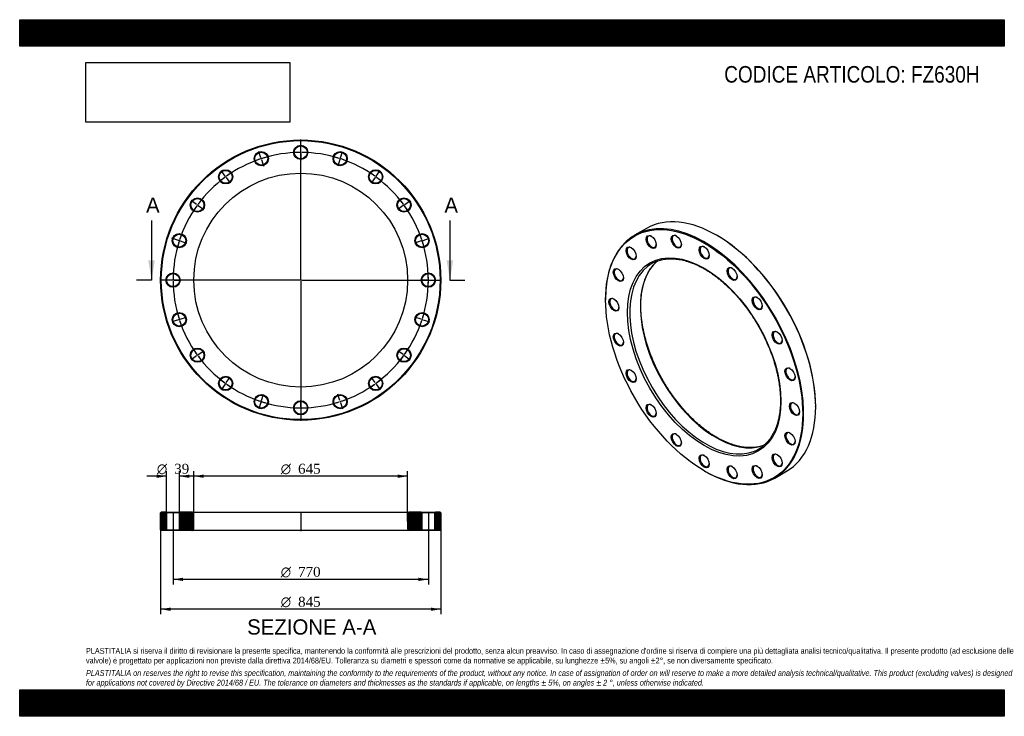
# Model space of a CAD drawing. Header units: millimetres. Extents: x 0 to 2970, y 0 to 2100.
import ezdxf
from ezdxf.enums import TextEntityAlignment as Align
from ezdxf.lldxf.tags import DXFTag

# ---------------------------------------------------------------- set-up
doc = ezdxf.new("R2010")
doc.units = ezdxf.units.MM
doc.header["$LTSCALE"] = 10
for name, color, linetype in [('Default', 7, 'Continuous'), ('DV2_Default', 7, 'Continuous'), ('DV3_Default', 7, 'Continuous'), ('FZ630H', 7, 'Continuous')]:
    doc.layers.add(name, color=color, linetype=linetype)
doc.styles.add('SEACAD_Solid_Edge_ANSI', font='seans.ttf')
doc.styles.add('SEACAD_Solid_Edge_ANSI1_Symbols', font='semeca1.ttf')
doc.styles.add('SEACAD_Times_New_Roman', font='times.ttf')
tags = doc.linetypes.add('CENTER2', pattern=[28.575, 19.05, -3.175, 3.175, -3.175]).pattern_tags.tags
tags[10:11] = [DXFTag(74, 4), DXFTag(75, 0), DXFTag(340, '0'), DXFTag(46, 0.0), DXFTag(50, 0.0), DXFTag(44, 0.0), DXFTag(45, 0.0)]
tags[8:9] = [DXFTag(74, 4), DXFTag(75, 0), DXFTag(340, '0'), DXFTag(46, 0.0), DXFTag(50, 0.0), DXFTag(44, 0.0), DXFTag(45, 0.0)]
tags[6:7] = [DXFTag(74, 4), DXFTag(75, 0), DXFTag(340, '0'), DXFTag(46, 0.0), DXFTag(50, 0.0), DXFTag(44, 0.0), DXFTag(45, 0.0)]
tags[4:5] = [DXFTag(74, 4), DXFTag(75, 0), DXFTag(340, '0'), DXFTag(46, 0.0), DXFTag(50, 0.0), DXFTag(44, 0.0), DXFTag(45, 0.0)]
picture_1 = doc.add_image_def('image1.jpg', size_in_pixel=(4302, 1260))

# ---------------------------------------------------------------- blocks, each defined once
blk = doc.blocks.new('SE')
at = {"layer": 'FZ630H', "color": 7, "linetype": 'Continuous'}
for p, q in [((1890.9, 1470.9), (1854.9, 1450.1)), ((2103.6, 1449.2), (2102.2, 1450)), ((1767.4, 1256.7), (1767.4, 1255.1)), ((2400.9, 932.6), (2400.9, 934.2)), ((2064.7, 740.1), (2066.1, 739.3)), ((2277.4, 718.3), (2313.4, 739.1))]:
    blk.add_line(p, q, dxfattribs=at)
for centre, major_axis, start_param, end_param in [((2102.2, 1105), (-211.3, 365.9), 3.141593, 6.283185), ((2066.1, 1084.2), (211.3, -365.9), 0, 3.926991), ((1906.1, 1430.9), (-9.8, 16.9), 0, 3.87694), ((1906.1, 1430.9), (-9.8, 16.9), 5.547838, 6.283185), ((1982, 1431.8), (-9.8, 16.9), 0, 3.87694), ((1982, 1431.8), (-9.8, 16.9), 5.547838, 6.283185), ((2103.6, 1105.9), (210.3, -364.2), 0.785398, 2.356194), ((1845.9, 1396.1), (-9.8, 16.9), 0, 3.87694), ((1845.9, 1396.1), (-9.8, 16.9), 5.547838, 6.283185), ((2066.1, 1398.6), (-9.8, 16.9), 0, 3.87694), ((2066.1, 1398.6), (-9.8, 16.9), 5.547838, 6.283185), ((2100.1, 1103.8), (161.3, -279.3), 3.237661, 6.187516), ((2068.2, 1085.4), (-161.3, 279.3), 6.19905, 6.283185), ((1807.2, 1330.8), (-9.8, 16.9), 0, 3.87694), ((1807.2, 1330.8), (-9.8, 16.9), 5.547838, 6.283185), ((2068.2, 1085.4), (-161.3, 279.3), 0.083851, 3.063386), ((2068.2, 1085.4), (-161.3, 279.3), 0, 0.083851), ((2150.3, 1334.6), (-9.8, 16.9), 0, 3.87694), ((2150.3, 1334.6), (-9.8, 16.9), 5.547838, 6.283185), ((1793.9, 1241.4), (-9.8, 16.9), 0, 3.87694), ((1793.9, 1241.4), (-9.8, 16.9), 5.547838, 6.283185), ((2226.1, 1246.2), (-9.8, 16.9), 0, 3.87694), ((2226.1, 1246.2), (-9.8, 16.9), 5.547838, 6.283185), ((2286.4, 1141.8), (-9.8, 16.9), 0, 3.87694), ((2286.4, 1141.8), (-9.8, 16.9), 5.547838, 6.283185), ((1807.2, 1136.6), (-9.8, 16.9), 0, 3.87694), ((1807.2, 1136.6), (-9.8, 16.9), 5.547838, 6.283185), ((1845.9, 1026.6), (-9.8, 16.9), 0, 3.87694), ((1845.9, 1026.6), (-9.8, 16.9), 5.547838, 6.283185), ((2325, 1031.9), (-9.8, 16.9), 0, 3.87694), ((2325, 1031.9), (-9.8, 16.9), 5.547838, 6.283185), ((1906.1, 922.3), (-9.8, 16.9), 0, 3.87694), ((1906.1, 922.3), (-9.8, 16.9), 5.547838, 6.283185), ((2338.4, 927), (-9.8, 16.9), 0, 3.87694), ((2338.4, 927), (-9.8, 16.9), 5.547838, 6.283185), ((1982, 833.8), (-9.8, 16.9), 0, 3.87694), ((1982, 833.8), (-9.8, 16.9), 5.547838, 6.283185), ((2325, 837.6), (-9.8, 16.9), 0, 3.87694), ((2325, 837.6), (-9.8, 16.9), 5.547838, 6.283185), ((2068.2, 1085.4), (-161.3, 279.3), 3.063386, 3.223579), ((2066.1, 769.9), (-9.8, 16.9), 0, 3.87694), ((2066.1, 769.9), (-9.8, 16.9), 5.547838, 6.283185), ((2286.4, 772.3), (-9.8, 16.9), 0, 3.87694), ((2286.4, 772.3), (-9.8, 16.9), 5.547838, 6.283185), ((2150.3, 736.7), (-9.8, 16.9), 0, 3.87694), ((2150.3, 736.7), (-9.8, 16.9), 5.547838, 6.283185), ((2226.1, 737.5), (-9.8, 16.9), 0, 3.87694), ((2226.1, 737.5), (-9.8, 16.9), 5.547838, 6.283185), ((2066.1, 1084.2), (211.3, -365.9), 5.497787, 6.283185)]:
    blk.add_ellipse(centre, major_axis=major_axis, ratio=0.57735, start_param=start_param, end_param=end_param, dxfattribs=at)
for centre, major_axis in [((2064.7, 1083.4), (-210.3, 364.2)), ((1904.7, 1430.1), (10.8, -18.6)), ((1980.6, 1430.9), (10.8, -18.6)), ((2064.7, 1083.4), (163.8, -283.6)), ((1844.5, 1395.3), (10.8, -18.6)), ((2064.7, 1397.8), (10.8, -18.6)), ((1805.8, 1330), (10.8, -18.6)), ((2148.8, 1333.8), (10.8, -18.6)), ((1792.5, 1240.6), (10.8, -18.6)), ((2224.7, 1245.3), (10.8, -18.6)), ((2285, 1141), (10.8, -18.6)), ((1805.8, 1135.7), (10.8, -18.6)), ((1844.5, 1025.8), (10.8, -18.6)), ((2323.6, 1031.1), (10.8, -18.6)), ((1904.7, 921.5), (10.8, -18.6)), ((2337, 926.2), (10.8, -18.6)), ((1980.6, 833), (10.8, -18.6)), ((2323.6, 836.8), (10.8, -18.6)), ((2064.7, 769.1), (10.8, -18.6)), ((2285, 771.5), (10.8, -18.6)), ((2148.8, 735.9), (10.8, -18.6)), ((2224.7, 736.7), (10.8, -18.6))]:
    blk.add_ellipse(centre, major_axis=major_axis, ratio=0.57735, dxfattribs=at)
for points, knots in [([(2102.6, 840.7), (2100.8, 841.8), (2096.4, 844.3), (2088.5, 849.3), (2079.4, 855.4), (2070.2, 862), (2061.2, 869), (2052.1, 876.3), (2043.2, 884), (2034.3, 892.1), (2025.6, 900.6), (2016.9, 909.4), (2008.4, 918.4), (2000.1, 927.9), (1991.9, 937.6), (1983.9, 947.5), (1976.1, 957.8), (1968.5, 968.2), (1961.1, 978.9), (1953.9, 989.8), (1947, 1000.9), (1940.4, 1012.2), (1934, 1023.6), (1927.8, 1035.1), (1922, 1046.8), (1916.4, 1058.6), (1911.2, 1070.4), (1906.3, 1082.3), (1901.7, 1094.2), (1897.4, 1106.1), (1893.4, 1118), (1889.8, 1130), (1886.6, 1141.8), (1883.7, 1153.6), (1881.1, 1165.3), (1878.9, 1176.9), (1877.1, 1188.4), (1875.6, 1199.8), (1874.5, 1211), (1873.8, 1222), (1873.5, 1232.8), (1873.5, 1243.4), (1873.9, 1253.7), (1874.6, 1263.8), (1875.8, 1273.7), (1877.2, 1283.2), (1879.1, 1292.5), (1881.3, 1301.5), (1883.9, 1310.1), (1886.8, 1318.4), (1890, 1326.3), (1893.6, 1333.9), (1897.5, 1341.1), (1901.8, 1347.9), (1906.3, 1354.3), (1911.2, 1360.3), (1916.4, 1365.9), (1920.7, 1370), (1923.1, 1372), (1923.7, 1372.5)], [0, 0, 0, 0, 0.0092834, 0.0269501, 0.0446197, 0.0622913, 0.0799655, 0.0976423, 0.1153219, 0.1330043, 0.1506894, 0.1683771, 0.1860673, 0.2037597, 0.2214543, 0.2391507, 0.2568487, 0.274548, 0.2922485, 0.3099499, 0.327652, 0.3453544, 0.3630569, 0.3807592, 0.3984611, 0.4161622, 0.4338623, 0.4515612, 0.4692586, 0.4869542, 0.5046478, 0.5223392, 0.5400281, 0.5577144, 0.5753977, 0.5930781, 0.6107553, 0.6284292, 0.6461, 0.6637677, 0.6814325, 0.6990947, 0.716755, 0.734414, 0.7520727, 0.7697321, 0.7873938, 0.8050599, 0.8227328, 0.8404154, 0.8581112, 0.875824, 0.8935579, 0.9113172, 0.9291057, 0.9469267, 0.9647821, 0.9826721, 0.9884855, 0.9884855, 0.9884855, 0.9884855]), ([(1920.7, 1371.3), (1921.1, 1371.5), (1923.6, 1372.6), (1929, 1374.3), (1936.3, 1376.3), (1943.8, 1377.8), (1951.6, 1378.9), (1959.6, 1379.4), (1967.7, 1379.5), (1976, 1379), (1984.4, 1378.1), (1993, 1376.8), (2001.7, 1374.9), (2010.5, 1372.6), (2019.4, 1369.8), (2028.4, 1366.6), (2037.5, 1362.9), (2046.6, 1358.7), (2055.8, 1354.1), (2064.9, 1349.1), (2074.1, 1343.6), (2083.3, 1337.7), (2092.5, 1331.4), (2101.6, 1324.6), (2110.7, 1317.5), (2119.7, 1310), (2128.6, 1302.1), (2137.4, 1293.9), (2146.1, 1285.3), (2154.7, 1276.4), (2163.1, 1267.2), (2171.4, 1257.7), (2179.5, 1247.9), (2187.5, 1237.8), (2195.2, 1227.5), (2202.7, 1216.9), (2210, 1206.1), (2217.1, 1195.2), (2223.9, 1184), (2230.5, 1172.7), (2236.8, 1161.2), (2242.8, 1149.6), (2248.5, 1137.9), (2253.9, 1126.1), (2259.1, 1114.3), (2263.9, 1102.4), (2268.4, 1090.5), (2272.5, 1078.5), (2276.3, 1066.6), (2279.8, 1054.7), (2282.9, 1042.9), (2285.7, 1031.1), (2288.1, 1019.4), (2290.2, 1007.9), (2291.8, 996.4), (2293.2, 985.1), (2294.1, 974), (2294.7, 963.1), (2294.9, 952.4), (2294.7, 941.9), (2294.2, 931.6), (2293.3, 921.6), (2292, 911.9), (2290.4, 902.4), (2288.4, 893.3), (2286.1, 884.4), (2283.4, 875.9), (2280.3, 867.8), (2277, 860), (2273.3, 852.6), (2269.2, 845.5), (2264.8, 838.9), (2260.1, 832.6), (2255.1, 826.7), (2249.8, 821.4), (2245.2, 817.2), (2242.6, 815.2), (2241.7, 814.5)], [0, 0, 0, 0, 0.002391, 0.016171, 0.029934, 0.043675, 0.057391, 0.071081, 0.084746, 0.098387, 0.112007, 0.125609, 0.139197, 0.152773, 0.16634, 0.1799, 0.193456, 0.207009, 0.22056, 0.234111, 0.247662, 0.261214, 0.274768, 0.288323, 0.30188, 0.31544, 0.329001, 0.342565, 0.35613, 0.369698, 0.383267, 0.396838, 0.410411, 0.423985, 0.43756, 0.451136, 0.464713, 0.478291, 0.491869, 0.505447, 0.519025, 0.532603, 0.54618, 0.559757, 0.573333, 0.586908, 0.600482, 0.614054, 0.627625, 0.641194, 0.654761, 0.668326, 0.681888, 0.695449, 0.709007, 0.722562, 0.736115, 0.749665, 0.763214, 0.77676, 0.790306, 0.803851, 0.817395, 0.830941, 0.844489, 0.858041, 0.871599, 0.885165, 0.898743, 0.912335, 0.925944, 0.939575, 0.953228, 0.966907, 0.980613, 0.994345, 1, 1, 1, 1]), ([(2244.6, 816.8), (2244.3, 816.7), (2241.8, 815.7), (2236.5, 814.1), (2229.1, 812.3), (2221.5, 811), (2213.7, 810.1), (2205.6, 809.8), (2197.4, 809.9), (2189.1, 810.5), (2180.6, 811.6), (2172, 813.1), (2163.2, 815.2), (2154.4, 817.7), (2145.4, 820.6), (2136.4, 824.1), (2127.3, 828), (2118.2, 832.3), (2109.8, 836.7), (2104.9, 839.4), (2102.6, 840.7)], [0.0334707, 0.0334707, 0.0334707, 0.0334707, 0.0409976, 0.0990401, 0.1570019, 0.2148652, 0.2726207, 0.330267, 0.3878087, 0.4452553, 0.5026186, 0.5599117, 0.6171476, 0.6743386, 0.7314958, 0.7886287, 0.8457454, 0.9028526, 0.9599554, 1, 1, 1, 1])]:
    blk.add_open_spline(points, degree=3, knots=knots, dxfattribs=at)
blk = doc.blocks.new('SE1')
at = {"layer": 'Default', "color": 7, "linetype": 'CENTER2'}
for start, end in [(90.4465, 107.5535), (72.4465, 89.5535), (108.4465, 125.5535), (54.4465, 71.5535), (126.4465, 143.5535), (36.4465, 53.5535), (144.4465, 161.5535), (18.4465, 35.5535), (162.4465, 179.5535), (0.4465, 17.5535), (180.4465, 197.5535), (342.4465, 359.5535), (198.4465, 215.5535), (324.4465, 341.5535), (216.4465, 233.5535), (306.4465, 323.5535), (234.4465, 251.5535), (288.4465, 305.5535), (252.4465, 269.5535), (270.4465, 287.5535)]:
    blk.add_arc((847.7, 1314.9), 385, start, end, dxfattribs=at)
at = {"layer": 'DV2_Default', "color": 7, "linetype": 'CENTER2'}
for p, q in [((847.7, 1317.9), (847.7, 1739.1)), ((847.7, 1702.9), (847.7, 1723.1)), ((727.8, 1683.9), (721.5, 1703.1)), ((847.7, 1698.4), (847.7, 1701.4)), ((847.7, 1696.9), (847.7, 1676.6)), ((967.6, 1683.9), (973.8, 1703.1)), ((729.2, 1679.6), (728.2, 1682.4)), ((729.6, 1678.2), (735.9, 1658.9)), ((965.7, 1678.2), (959.5, 1658.9)), ((966.2, 1679.6), (967.1, 1682.4)), ((619.6, 1628.8), (607.7, 1645.1)), ((1075.7, 1628.8), (1087.6, 1645.1)), ((622.3, 1625.1), (620.5, 1627.5)), ((623.1, 1623.9), (635.1, 1607.5)), ((1072.2, 1623.9), (1060.3, 1607.5)), ((1073.1, 1625.1), (1074.9, 1627.5)), ((533.8, 1542.9), (517.4, 1554.8)), ((1161.6, 1542.9), (1178, 1554.8)), ((537.4, 1540.3), (535, 1542)), ((538.6, 1539.4), (555, 1527.5)), ((1156.7, 1539.4), (1140.3, 1527.5)), ((1157.9, 1540.3), (1160.4, 1542)), ((478.7, 1434.8), (459.4, 1441)), ((483, 1433.4), (480.1, 1434.3)), ((484.4, 1432.9), (503.6, 1426.6)), ((1211, 1432.9), (1191.7, 1426.6)), ((1212.4, 1433.4), (1215.3, 1434.3)), ((1216.7, 1434.8), (1236, 1441)), ((844.7, 1314.9), (423.4, 1314.9)), ((459.7, 1314.9), (439.4, 1314.9)), ((464.2, 1314.9), (461.2, 1314.9)), ((465.7, 1314.9), (485.9, 1314.9)), ((849.2, 1314.9), (846.2, 1314.9)), ((847.7, 1316.4), (847.7, 1313.4)), ((847.7, 1311.9), (847.7, 890.6)), ((850.7, 1314.9), (1271.9, 1314.9)), ((1229.7, 1314.9), (1209.4, 1314.9)), ((1229.7, 1314.9), (1211.4, 1314.9)), ((1231.2, 1314.9), (1234.2, 1314.9)), ((1231.2, 1314.9), (1234.2, 1314.9)), ((1235.7, 1314.9), (1253.9, 1314.9)), ((1235.7, 1314.9), (1255.9, 1314.9)), ((478.7, 1195), (459.4, 1188.7)), ((483, 1196.4), (480.1, 1195.4)), ((484.4, 1196.8), (503.6, 1203.1)), ((1211, 1196.8), (1191.7, 1203.1)), ((1212.4, 1196.4), (1215.3, 1195.4)), ((1216.7, 1195), (1236, 1188.7)), ((538.6, 1090.3), (555, 1102.2)), ((1156.7, 1090.3), (1140.3, 1102.2)), ((533.8, 1086.8), (517.4, 1074.9)), ((537.4, 1089.4), (535, 1087.7)), ((1157.9, 1089.4), (1160.4, 1087.7)), ((1161.6, 1086.8), (1178, 1074.9)), ((623.1, 1005.8), (635.1, 1022.2)), ((1072.2, 1005.8), (1060.3, 1022.2)), ((619.6, 1001), (607.7, 984.6)), ((622.3, 1004.6), (620.5, 1002.2)), ((1073.1, 1004.6), (1074.9, 1002.2)), ((1075.7, 1001), (1087.6, 984.6)), ((729.6, 951.6), (735.9, 970.8)), ((847.7, 932.9), (847.7, 953.1)), ((965.7, 951.6), (959.5, 970.8)), ((727.8, 945.8), (721.5, 926.6)), ((729.2, 950.1), (728.2, 947.3)), ((847.7, 931.4), (847.7, 928.4)), ((847.7, 926.9), (847.7, 906.6)), ((966.2, 950.1), (967.1, 947.3)), ((967.6, 945.8), (973.8, 926.6))]:
    blk.add_line(p, q, dxfattribs=at)
for start, end in [(90.4465, 93.4601), (89.7768, 90.2232), (86.5399, 89.5535), (108.4465, 111.4601), (107.7768, 108.2232), (104.5399, 107.5535), (72.4465, 75.4601), (71.7768, 72.2232), (68.5399, 71.5535), (122.5399, 125.5535), (54.4465, 57.4601), (126.4465, 129.4601), (125.7768, 126.2232), (53.7768, 54.2232), (50.5399, 53.5535), (140.5399, 143.5535), (36.4465, 39.4601), (144.4465, 147.4601), (143.7768, 144.2232), (35.7768, 36.2232), (32.5399, 35.5535), (158.5399, 161.5535), (18.4465, 21.4601), (162.4465, 165.4601), (161.7768, 162.2232), (17.7768, 18.2232), (14.5399, 17.5535), (176.5399, 179.5535), (0.4465, 3.4601), (179.7768, 180.2232), (180.4465, 183.4601), (356.5399, 359.5535), (0.4465, 3.1624), (356.8376, 359.5535), (359.7768, 0.2232), (359.7768, 0.2232), (194.5399, 197.5535), (342.4465, 345.4601), (197.7768, 198.2232), (198.4465, 201.4601), (338.5399, 341.5535), (341.7768, 342.2232), (212.5399, 215.5535), (324.4465, 327.4601), (215.7768, 216.2232), (216.4465, 219.4601), (320.5399, 323.5535), (323.7768, 324.2232), (230.5399, 233.5535), (306.4465, 309.4601), (233.7768, 234.2232), (234.4465, 237.4601), (302.5399, 305.5535), (305.7768, 306.2232), (248.5399, 251.5535), (288.4465, 291.4601), (251.7768, 252.2232), (252.4465, 255.4601), (266.5399, 269.5535), (269.7768, 270.2232), (270.4465, 273.4601), (284.5399, 287.5535), (287.7768, 288.2232)]:
    blk.add_arc((847.7, 1314.9), 385, start, end, dxfattribs=at)
at = {"layer": 'FZ630H', "color": 7, "linetype": 'Continuous'}
for centre, radius in [((847.7, 1314.9), 422.5), ((847.7, 1314.9), 420.5), ((728.7, 1681), 21.5), ((728.7, 1681), 19.5), ((847.7, 1699.9), 21.5), ((847.7, 1699.9), 19.5), ((966.7, 1681), 21.5), ((966.7, 1681), 19.5), ((847.7, 1314.9), 322.5), ((621.4, 1626.3), 21.5), ((621.4, 1626.3), 19.5), ((1074, 1626.3), 21.5), ((1074, 1626.3), 19.5), ((536.2, 1541.2), 21.5), ((536.2, 1541.2), 19.5), ((1159.2, 1541.2), 21.5), ((1159.2, 1541.2), 19.5), ((481.5, 1433.8), 21.5), ((1213.8, 1433.8), 21.5), ((481.5, 1433.8), 19.5), ((1213.8, 1433.8), 19.5), ((462.7, 1314.9), 21.5), ((462.7, 1314.9), 19.5), ((1232.7, 1314.9), 21.5), ((1232.7, 1314.9), 19.5), ((481.5, 1195.9), 21.5), ((481.5, 1195.9), 19.5), ((1213.8, 1195.9), 21.5), ((1213.8, 1195.9), 19.5), ((536.2, 1088.6), 21.5), ((536.2, 1088.6), 19.5), ((1159.2, 1088.6), 21.5), ((1159.2, 1088.6), 19.5), ((621.4, 1003.4), 21.5), ((621.4, 1003.4), 19.5), ((1074, 1003.4), 21.5), ((1074, 1003.4), 19.5), ((728.7, 948.7), 21.5), ((728.7, 948.7), 19.5), ((847.7, 929.9), 21.5), ((966.7, 948.7), 21.5), ((966.7, 948.7), 19.5), ((847.7, 929.9), 19.5)]:
    blk.add_circle(centre, radius, dxfattribs=at)
blk = doc.blocks.new('SE3')
at = {"color": 7, "linetype": 'Continuous', "style": 'SEACAD_Solid_Edge_ANSI'}
blk.add_text('A', height=46, dxfattribs=at).set_placement((381.1, 1563.9), align=Align.TOP_LEFT)
blk = doc.blocks.new('SE4')
at = {"color": 7, "linetype": 'Continuous', "style": 'SEACAD_Solid_Edge_ANSI'}
blk.add_text('A', height=46, dxfattribs=at).set_placement((1281.1, 1563.9), align=Align.TOP_LEFT)
blk = doc.blocks.new('SEANNOT_GROUP')
at = {"linetype": 'Continuous'}
blk.add_hatch(color=7, dxfattribs=at).paths.add_polyline_path([(387.7, 1374.9), (397.7, 1314.9), (407.7, 1374.9)])
at = {"color": 7, "linetype": 'Continuous'}
blk.add_lwpolyline([(397.7, 1494.9), (397.7, 1314.9)], dxfattribs=at)
blk = doc.blocks.new('SEANNOT_GROUP1')
at = {"linetype": 'Continuous'}
blk.add_hatch(color=7, dxfattribs=at).paths.add_polyline_path([(1287.7, 1374.9), (1297.7, 1314.9), (1307.7, 1374.9)])
at = {"color": 7, "linetype": 'Continuous'}
blk.add_lwpolyline([(1297.7, 1494.9), (1297.7, 1314.9)], dxfattribs=at)
blk = doc.blocks.new('SE2')
at = {"layer": 'Default', "color": 7, "linetype": 'CENTER2'}
for p, q in [((397.7, 1314.9), (352.7, 1314.9)), ((1297.7, 1314.9), (1342.7, 1314.9))]:
    blk.add_line(p, q, dxfattribs=at)
at = {"layer": 'Default'}
for name in ['SE3', 'SE4', 'SEANNOT_GROUP', 'SEANNOT_GROUP1']:
    blk.add_blockref(name, (0, 0), dxfattribs=at)
blk = doc.blocks.new('SE5')
at = {"layer": 'FZ630H', "linetype": 'Continuous'}
h = blk.add_hatch(dxfattribs=at)
h.set_pattern_fill('LINE', scale=0.62992, angle=45, style=0)
h.paths.add_polyline_path([(441.2, 615.1), (427.2, 615.1), (425.2, 613.1), (425.2, 562.1), (427.2, 560.1), (441.2, 560.1), (443.2, 562.1), (443.2, 613.1)])
h = blk.add_hatch(dxfattribs=at)
h.set_pattern_fill('LINE', scale=0.62992, angle=45, style=0)
edge = h.paths.add_edge_path()
edge.add_line((484.2, 560.1), (520.2, 560.1))
edge.add_arc((520.2, 565.1), 5, 270, 360)
edge.add_line((525.2, 565.1), (525.2, 610.1))
edge.add_arc((520.2, 610.1), 5, 0, 90)
edge.add_line((520.2, 615.1), (484.2, 615.1))
edge.add_line((484.2, 615.1), (482.2, 613.1))
edge.add_line((482.2, 613.1), (482.2, 562.1))
edge.add_line((482.2, 562.1), (484.2, 560.1))
h = blk.add_hatch(dxfattribs=at)
h.set_pattern_fill('LINE', scale=0.629921, angle=45, style=0)
edge = h.paths.add_edge_path()
edge.add_line((1213.2, 562.1), (1213.2, 613.1))
edge.add_line((1213.2, 613.1), (1211.2, 615.1))
edge.add_line((1211.2, 615.1), (1175.2, 615.1))
edge.add_arc((1175.2, 610.1), 5, 90, 180)
edge.add_line((1170.2, 610.1), (1170.2, 565.1))
edge.add_arc((1175.2, 565.1), 5, 180, 270)
edge.add_line((1175.2, 560.1), (1211.2, 560.1))
edge.add_line((1211.2, 560.1), (1213.2, 562.1))
h = blk.add_hatch(dxfattribs=at)
h.set_pattern_fill('LINE', scale=0.629921, angle=45, style=0)
h.paths.add_polyline_path([(1252.2, 613.1), (1252.2, 562.1), (1254.2, 560.1), (1268.2, 560.1), (1270.2, 562.1), (1270.2, 613.1), (1268.2, 615.1), (1254.2, 615.1)])
at = {"layer": 'DV3_Default', "color": 7, "linetype": 'CENTER2'}
for p, q in [((462.7, 616.8), (462.7, 558.3)), ((847.7, 616.8), (847.7, 558.3)), ((1232.7, 616.8), (1232.7, 558.3))]:
    blk.add_line(p, q, dxfattribs=at)
at = {"layer": 'FZ630H', "color": 7, "linetype": 'Continuous'}
for p, q in [((427.2, 615.1), (425.2, 613.1)), ((425.2, 562.1), (425.2, 613.1)), ((441.2, 615.1), (427.2, 615.1)), ((441.2, 615.1), (484.2, 615.1)), ((441.2, 615.1), (443.2, 613.1)), ((482.2, 613.1), (443.2, 613.1)), ((443.2, 613.1), (443.2, 562.1)), ((482.2, 613.1), (484.2, 615.1)), ((482.2, 562.1), (482.2, 613.1)), ((520.2, 615.1), (484.2, 615.1)), ((520.2, 615.1), (1175.2, 615.1)), ((525.2, 565.1), (525.2, 610.1)), ((1170.2, 610.1), (1170.2, 565.1)), ((1211.2, 615.1), (1175.2, 615.1)), ((1211.2, 615.1), (1254.2, 615.1)), ((1211.2, 615.1), (1213.2, 613.1)), ((1252.2, 613.1), (1213.2, 613.1)), ((1213.2, 613.1), (1213.2, 562.1)), ((1252.2, 613.1), (1254.2, 615.1)), ((1252.2, 562.1), (1252.2, 613.1)), ((1268.2, 615.1), (1254.2, 615.1)), ((1270.2, 613.1), (1268.2, 615.1)), ((1270.2, 613.1), (1270.2, 562.1)), ((425.2, 562.1), (427.2, 560.1)), ((441.2, 560.1), (427.2, 560.1)), ((443.2, 562.1), (441.2, 560.1)), ((484.2, 560.1), (441.2, 560.1)), ((443.2, 562.1), (482.2, 562.1)), ((484.2, 560.1), (482.2, 562.1)), ((520.2, 560.1), (484.2, 560.1)), ((1175.2, 560.1), (520.2, 560.1)), ((1211.2, 560.1), (1175.2, 560.1)), ((1213.2, 562.1), (1211.2, 560.1)), ((1254.2, 560.1), (1211.2, 560.1)), ((1213.2, 562.1), (1252.2, 562.1)), ((1254.2, 560.1), (1252.2, 562.1)), ((1268.2, 560.1), (1254.2, 560.1)), ((1268.2, 560.1), (1270.2, 562.1))]:
    blk.add_line(p, q, dxfattribs=at)
for centre, start, end in [((520.2, 610.1), 0, 90), ((1175.2, 610.1), 90, 180), ((520.2, 565.1), 270, 0), ((1175.2, 565.1), 180, 270)]:
    blk.add_arc(centre, 5, start, end, dxfattribs=at)
blk = doc.blocks.new('GDimGGroup')
at = {"layer": 'Default', "linetype": 'Continuous'}
for points in [[(492.7, 407.8), (492.7, 417.8), (462.7, 412.8)], [(1202.7, 407.8), (1232.7, 412.8), (1202.7, 417.8)]]:
    blk.add_hatch(color=7, dxfattribs=at).paths.add_polyline_path(points)
at = {"layer": 'Default', "color": 7, "linetype": 'Continuous'}
for p, q in [((462.7, 560.1), (462.7, 397.8)), ((1232.7, 560.1), (1232.7, 397.8)), ((1232.7, 412.8), (462.7, 412.8))]:
    blk.add_line(p, q, dxfattribs=at)
for s, style, p in [('O', 'SEACAD_Solid_Edge_ANSI1_Symbols', (787.5, 450.3)), ('770', 'SEACAD_Times_New_Roman', (839.7, 450.3))]:
    blk.add_text(s, height=30, dxfattribs=dict(at, style=style)).set_placement(p, align=Align.TOP_LEFT)
blk = doc.blocks.new('GDimGGroup1')
at = {"layer": 'Default', "linetype": 'Continuous'}
for points in [[(555.2, 728.8), (525.2, 723.8), (555.2, 718.8)], [(1140.2, 728.8), (1140.2, 718.8), (1170.2, 723.8)]]:
    blk.add_hatch(color=7, dxfattribs=at).paths.add_polyline_path(points)
at = {"layer": 'Default', "color": 7, "linetype": 'Continuous'}
for p, q in [((525.2, 587.6), (525.2, 738.8)), ((1170.2, 723.8), (525.2, 723.8)), ((1170.2, 587.6), (1170.2, 738.8))]:
    blk.add_line(p, q, dxfattribs=at)
for s, style, p in [('O', 'SEACAD_Solid_Edge_ANSI1_Symbols', (787.5, 761.3)), ('645', 'SEACAD_Times_New_Roman', (839.7, 761.3))]:
    blk.add_text(s, height=30, dxfattribs=dict(at, style=style)).set_placement(p, align=Align.TOP_LEFT)
blk = doc.blocks.new('GDimGGroup2')
at = {"layer": 'Default', "linetype": 'Continuous'}
for points in [[(455.2, 317.8), (455.2, 327.8), (425.2, 322.8)], [(1240.2, 317.8), (1270.2, 322.8), (1240.2, 327.8)]]:
    blk.add_hatch(color=7, dxfattribs=at).paths.add_polyline_path(points)
at = {"layer": 'Default', "color": 7, "linetype": 'Continuous'}
for p, q in [((425.2, 587.6), (425.2, 307.8)), ((1270.2, 587.6), (1270.2, 307.8)), ((1270.2, 322.8), (425.2, 322.8))]:
    blk.add_line(p, q, dxfattribs=at)
for s, style, p in [('O', 'SEACAD_Solid_Edge_ANSI1_Symbols', (787.5, 360.3)), ('845', 'SEACAD_Times_New_Roman', (839.7, 360.3))]:
    blk.add_text(s, height=30, dxfattribs=dict(at, style=style)).set_placement(p, align=Align.TOP_LEFT)
blk = doc.blocks.new('GDimGGroup3')
at = {"layer": 'Default', "linetype": 'Continuous'}
for points in [[(413.2, 728.7), (413.2, 718.7), (443.2, 723.7)], [(512.2, 728.7), (482.2, 723.7), (512.2, 718.7)]]:
    blk.add_hatch(color=7, dxfattribs=at).paths.add_polyline_path(points)
at = {"layer": 'Default', "color": 7, "linetype": 'Continuous'}
for p, q in [((443.2, 723.7), (383.2, 723.7)), ((443.2, 613.1), (443.2, 738.7)), ((482.2, 613.1), (482.2, 738.7)), ((542.2, 723.7), (482.2, 723.7))]:
    blk.add_line(p, q, dxfattribs=at)
for s, style, p in [('O', 'SEACAD_Solid_Edge_ANSI1_Symbols', (413.8, 761.2)), ('39', 'SEACAD_Times_New_Roman', (466, 761.2))]:
    blk.add_text(s, height=30, dxfattribs=dict(at, style=style)).set_placement(p, align=Align.TOP_LEFT)

msp = doc.modelspace()

# ---------------------------------------------------------------- hatches: boundary and pattern name
at = {"layer": 'Default', "linetype": 'Continuous'}
h = msp.add_hatch(dxfattribs=at)
h.set_pattern_fill('LINE', scale=0.629921, angle=45, style=0)
h.paths.add_polyline_path([(2970, 2020), (2970, 2100), (0, 2100), (0, 2020)])
for points in [[(2970, 2020), (2970, 2100), (0, 2100), (0, 2020)], [(2970, 0), (2970, 80), (0, 80), (0, 0)]]:
    msp.add_hatch(color=7, dxfattribs=at).paths.add_polyline_path(points)
h = msp.add_hatch(dxfattribs=at)
h.set_pattern_fill('LINE', scale=0.629921, angle=45, style=0)
h.paths.add_polyline_path([(2970, 0), (2970, 80), (0, 80), (0, 0)])

# ---------------------------------------------------------------- linework, layer by layer
at = {"layer": 'Default', "color": 7, "linetype": 'Continuous'}
for p, q in [((0, 2100), (2970, 2100)), ((0, 2020), (0, 2100)), ((2970, 2100), (2970, 2020)), ((2970, 2020), (0, 2020)), ((0, 80), (2970, 80)), ((0, 0), (0, 80)), ((2970, 80), (2970, 0)), ((2970, 0), (0, 0))]:
    msp.add_line(p, q, dxfattribs=at)

# ---------------------------------------------------------------- block references
at = {"layer": 'Default'}
for name in ['SE1', 'SE2', 'SE', 'GDimGGroup3', 'GDimGGroup1', 'SE5', 'GDimGGroup2', 'GDimGGroup']:
    msp.add_blockref(name, (0, 0), dxfattribs=at)

# ---------------------------------------------------------------- texts
at = {"layer": 'Default', "color": 7, "linetype": 'Continuous', "style": 'SEACAD_Solid_Edge_ANSI'}
msp.add_text('SEZIONE A-A', height=46, dxfattribs=at).set_placement((686.1, 292.3), align=Align.TOP_LEFT)
at = {"layer": 'Default', "attachment_point": 1}
for s, insert, char_height, width in [('{\\fArial Narrow|b0||i0||c0|p34;\\C7;\\H50.;\\W1.;CODICE ARTICOLO: FZ630H}', (2125.2, 1960.3), 50, 792.996), ("{\\fArial Narrow|b0||i0||c0|p34;\\C7;\\H17.5;\\W1.;PLASTITALIA si riserva il diritto di revisionare la presente specifica, mantenendo la conformità alle prescrizioni del prodotto, senza alcun preavviso. In caso di assegnazione d'ordine si riserva di compiere una più dettagliata analisi tecnico/qualitativa. Il presente prodotto (ad esclusione delle \\P}{\\fArial Narrow|b0||i0||c0|p34;\\C7;\\H17.5;\\W1.;valvole) è progettato per applicazioni non previste dalla direttiva 2014/68/EU. Tolleranza su diametri e spessori come da normative se applicabile, su lunghezze ±5%, su angoli ±2°, se non diversamente specificato.\\P}{\\fArial Narrow|b0||i0||c0|p34;\\C7;\\H5.;\\W1.;   \\P}{\\fArial Narrow|b0||i1||c0|p34;\\C7;\\H17.5;\\W1.;PLASTITALIA on reserves the right to revise this specification, maintaining the conformity to the requirements of the product, without any notice. In case of assignation of order on will reserve to make a more detailed analysis technical/qualitative. This product (excluding valves) is designed \\P}{\\fArial Narrow|b0||i1||c0|p34;\\C7;\\H17.5;\\W1.;for applications not covered by Directive 2014/68 / EU. The tolerance on diameters and thicknesses as the standards if applicable, on lengths ± 5%, on angles ± 2 °, unless otherwise indicated.\\P}", (200, 206), 17.5, 2570)]:
    msp.add_mtext(s, dxfattribs=dict(at, insert=insert, char_height=char_height, width=width))

# ---------------------------------------------------------------- pictures from other files: only their frames are drawn
image = msp.add_image(picture_1, insert=(200, 1791), size_in_units=(614.6, 180))
image.dxf.flags = 7

doc.saveas('drawing.dxf')
